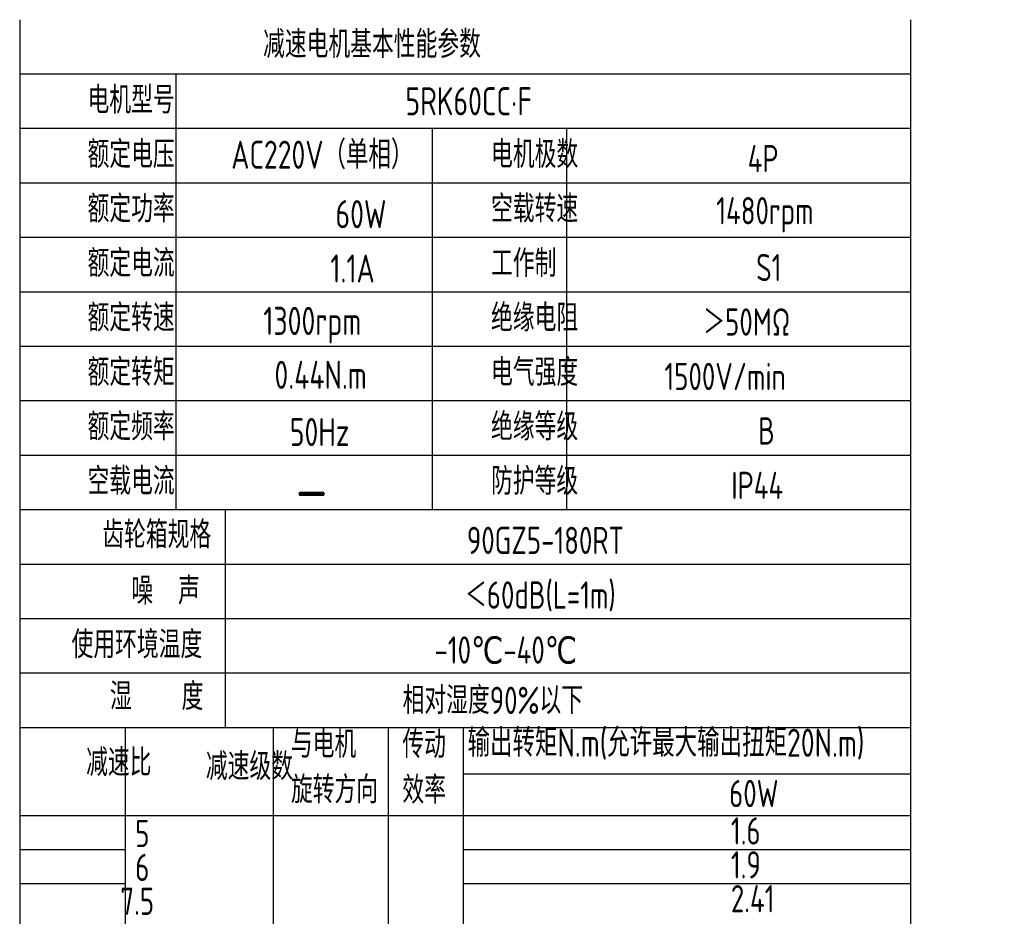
# Model space of a CAD drawing. Header units: inches. Extents: x 837 to 6223, y -2862 to 3098.
# Tile 74 of 139: x 2230 to 2514, y 538 to 796. Entities that reach past the tile are written whole.
import ezdxf

# ---------------------------------------------------------------- set-up
doc = ezdxf.new("R2010")
doc.units = ezdxf.units.IN
doc.header["$LTSCALE"] = 10
doc.header["$MEASUREMENT"] = 0
for name, color, linetype in [('1轮廓实线层', 7, 'Continuous'), ('2细线层', 4, 'Continuous'), ('6文字层', 3, 'Continuous')]:
    doc.layers.add(name, color=color, linetype=linetype)
doc.styles.add('PC_TEXTSTYLE', font='isocp.shx', dxfattribs={"width": 0.8, "bigfont": 'HZFS.SHX'})

msp = doc.modelspace()

# ---------------------------------------------------------------- linework, layer by layer
at = {"layer": '1轮廓实线层'}
for p, q in [((2229.70239, 796.21077), (2229.70239, 629.27019)), ((2229.70239, 796.21077), (2229.70239, 623.42487)), ((2486.64922, 796.21077), (2486.64922, 349.28546)), ((2229.70239, 625.69859), (2229.70239, 321.2243)), ((2229.70239, 619.72821), (2229.70239, 304.59293))]:
    msp.add_line(p, q, dxfattribs=at)
at = {"layer": '1轮廓实线层', "color": 4}
for p, q in [((2357.72572, 578.6786), (2486.64922, 578.6786)), ((2357.72572, 566.66748), (2400.64084, 566.66748))]:
    msp.add_line(p, q, dxfattribs=at)
at = {"layer": '2细线层'}
for p, q in [((2486.64922, 780.50296), (2229.70239, 780.50296)), ((2274.71055, 780.50296), (2274.71055, 654.84049)), ((2486.64922, 764.79515), (2229.70239, 764.79515)), ((2348.69221, 764.79515), (2348.69221, 654.84049)), ((2387.4365, 764.79515), (2387.4365, 654.84049)), ((2486.64922, 749.08734), (2229.70239, 749.08734)), ((2486.64922, 733.37953), (2229.70239, 733.37953)), ((2486.64922, 717.67172), (2229.70239, 717.67172)), ((2486.64922, 701.96391), (2229.70239, 701.96391)), ((2486.64922, 686.2561), (2229.70239, 686.2561)), ((2486.64922, 670.5483), (2229.70239, 670.5483)), ((2486.64922, 654.84049), (2229.70239, 654.84049)), ((2288.99028, 654.84049), (2288.99028, 592.00925)), ((2486.64922, 639.13268), (2229.70239, 639.13268)), ((2486.64922, 623.42487), (2229.70239, 623.42487)), ((2486.64922, 623.42487), (2229.70239, 623.42487)), ((2486.64922, 607.71706), (2229.70239, 607.71706)), ((2486.64922, 607.71706), (2229.70239, 607.71706)), ((2422.18561, 592.00925), (2229.70239, 592.00925)), ((2486.64922, 592.00925), (2229.70239, 592.00925)), ((2260.22866, 332.17535), (2260.22866, 592.00925)), ((2302.88603, 361.48686), (2302.88603, 592.00925)), ((2336.05861, 361.48686), (2336.05861, 592.00925)), ((2357.72572, 361.48686), (2357.72572, 592.00925)), ((2229.70239, 566.66748), (2486.64922, 566.66748)), ((2229.70239, 556.89698), (2260.22866, 556.89698)), ((2357.72572, 556.89698), (2486.64922, 556.89698)), ((2229.70239, 547.12647), (2260.22866, 547.12647)), ((2357.72572, 547.12647), (2486.64922, 547.12647))]:
    msp.add_line(p, q, dxfattribs=at)

# ---------------------------------------------------------------- texts
at = {"layer": '6文字层', "attachment_point": 1, "style": 'PC_TEXTSTYLE'}
for s, insert, char_height, width in [('{\\C3;减速电机基本性能参数}', (2299.89433, 793.03982), 7.8539044, 91.6376662), ('{\\C3;         电机型号 }', (2216.93749, 776.99099), 7.8539044, 91.6376662), ('\\pi26.565;{\\C3;      5RK60CC·F}', (2292.1533, 776.74338), 8.100556, 112.3650494), ('{\\C3;         额定电压}', (2216.93749, 761.28318), 7.8539044, 91.6376662), ('{\\C3;       AC220V（单相）}', (2264.78238, 761.31741), 8.100556, 94.5155433), ('{\\C3;         电机极数}', (2333.31453, 761.28318), 7.8539044, 91.6376662), ('{\\C3;         4P}', (2407.33357, 760.07759), 7.8539044, 91.6376662), ('{\\C3;         额定功率}', (2216.93749, 745.57537), 7.8539044, 91.6376662), ('{\\C3;              60W}', (2268.91091, 744.17721), 8.100556, 94.5155433), ('{\\C3;         空载转速}', (2333.31453, 745.57537), 7.8539044, 91.6376662), ('{\\C3;          1480rpm}', (2394.66447, 745.05172), 7.8539044, 91.6376662), ('{\\C3;         额定电流}', (2216.93749, 729.86756), 7.8539044, 91.6376662), ('{\\C3;         工作制}', (2333.31453, 729.86756), 7.8539044, 91.6376662), ('{\\C3;              1.1A}', (2267.43448, 728.50289), 8.100556, 94.5155433), ('{\\C3;           S1}', (2402.60035, 728.66197), 7.8539044, 91.6376662), ('{\\C3;         额定转速}', (2216.93749, 714.15975), 7.8539044, 91.6376662), ('{\\C3;       1300rpm}', (2274.0373, 713.37921), 8.100556, 94.5155433), ('{\\C3;         绝缘电阻}', (2333.31453, 714.15975), 7.8539044, 91.6376662), ('{\\C3;       ＞50MΩ}', (2401.71288, 712.95416), 7.8539044, 91.6376662), ('{\\C3;         额定转矩}', (2216.93749, 698.45194), 7.8539044, 91.6376662), ('{\\C3;         电气强度}', (2333.31453, 698.45194), 7.8539044, 91.6376662), ('{\\C3;       0.44N.m}', (2277.2321, 697.83333), 8.100556, 94.5155433), ('{\\C3;  1500V/min}', (2408.46043, 697.24635), 7.8539044, 91.6376662), ('{\\C3;         额定频率}', (2216.93749, 682.74413), 7.8539044, 91.6376662), ('{\\C3;         绝缘等级}', (2333.31453, 682.74413), 7.8539044, 91.6376662), ('{\\C3;          B}', (2406.74191, 681.53854), 7.8539044, 91.6376662), ('{\\C3;        50Hz}', (2277.96149, 681.33349), 8.100556, 94.5155433), ('{\\C3;         空载电流}', (2216.93749, 667.03632), 7.8539044, 91.6376662), ('{\\C3;         防护等级}', (2333.31453, 667.03632), 7.8539044, 91.6376662), ('{\\C3;         IP44}', (2402.60035, 665.83073), 7.8539044, 91.6376662), ('{\\C3;        \\H1.6708x;—}', (2280.71796, 667.38979), 7.8539044, 91.6376662), ('{\\C3;              齿轮箱规格}', (2203.24159, 651.60918), 7.8539044, 91.6376662), ('{\\C3;             90GZ5-180RT}', (2311.97876, 649.969), 7.8539044, 91.6376662), ('{\\C3;              噪  声}', (2211.61966, 635.41351), 7.8539044, 91.6376662), ('{\\C3;              ＜60dB(L=1m)}', (2307.84576, 634.2131), 7.8539044, 91.6376662), ('{\\C3;       使用环境温度}', (2219.51424, 619.9129), 7.8539044, 91.6376662), ('{\\C3;       -10℃-40℃}', (2324.19896, 618.35141), 7.8539044, 91.6376662), ('{\\C3;           湿    度}', (2216.21122, 604.95308), 7.8539044, 91.6376662), ('{\\C3;      相对湿度90%以下}', (2318.57827, 603.83442), 7.8539044, 91.6376662), ('{\\C3;与电机\\P旋转方向}', (2307.92258, 591.155), 7.853904, 91.6376662), ('{\\C3;传动\\P效率}', (2340.06882, 591.0727), 7.853904, 91.6376662), ('{\\C3;输出转矩N.m(允许最大输出扭矩20N.m)}', (2358.86637, 591.72314), 8.100556, 140.9134884), ('{\\C3;              减速比}', (2198.56934, 585.90873), 7.8539044, 91.6376662), ('{\\C3;              减速级数}', (2233.09731, 584.76956), 7.8539044, 91.6376662), ('{\\C3;                60W}', (2376.82314, 576.95849), 7.8539044, 91.6376662), ('{\\C3;                   5}', (2194.76472, 565.43319), 7.8539044, 91.6376662), ('{\\C3;                1.6}', (2377.33473, 566.17017), 7.8539044, 91.6376662), ('{\\C3;                   6}', (2194.76472, 555.66268), 7.8539044, 91.6376662), ('{\\C3;                1.9}', (2377.33473, 556.39967), 7.8539044, 91.6376662), ('{\\C3;                  7.5}', (2194.07554, 545.89218), 7.8539044, 91.6376662), ('{\\C3;                2.41}', (2377.33473, 546.62916), 7.8539044, 91.6376662)]:
    msp.add_mtext(s, dxfattribs=dict(at, insert=insert, char_height=char_height, width=width))

doc.saveas('drawing.dxf')
